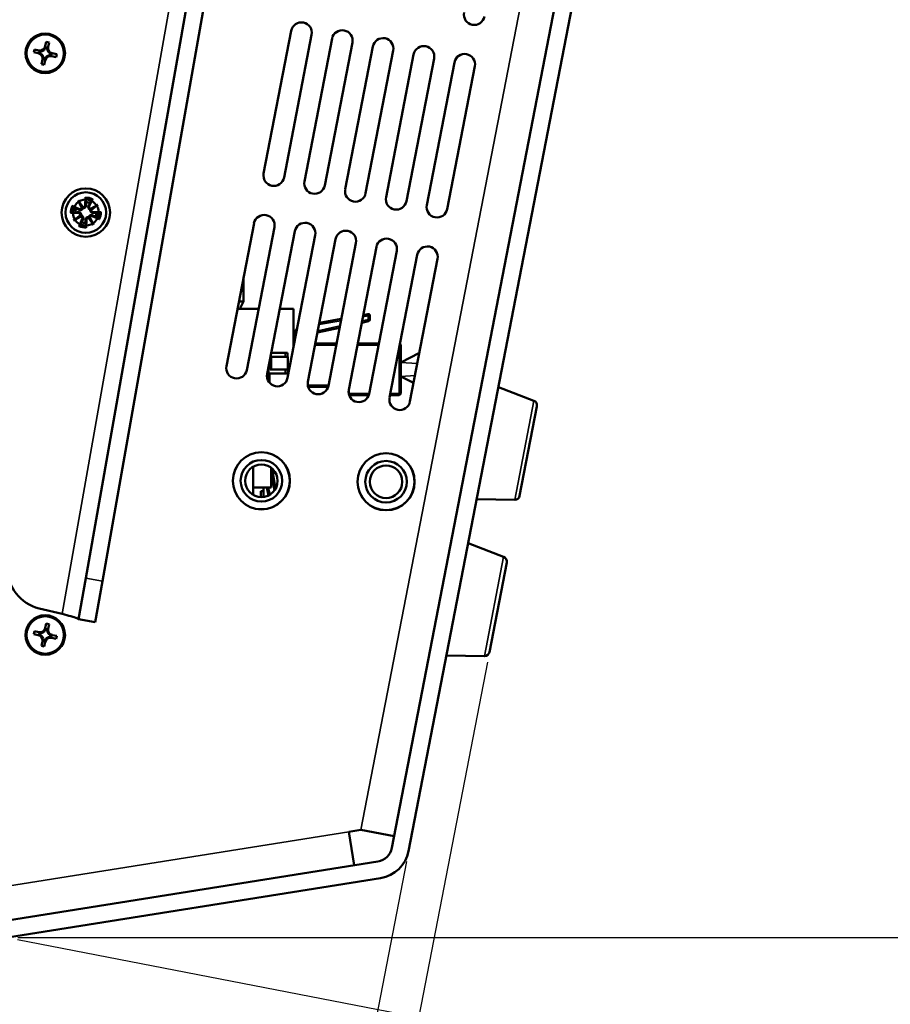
# Model space of a CAD drawing. Header units: inches. Extents: x -32 to 29.2, y -14.4 to 22.6.
# Tile 242 of 256: x 17.8 to 23, y -10.9 to -5. Entities that reach past the tile are written whole.
import ezdxf

# ---------------------------------------------------------------- set-up
doc = ezdxf.new("R2010")
doc.units = ezdxf.units.IN
doc.header["$MEASUREMENT"] = 0
for name, color, linetype, lineweight in [('Dimension (ANSI)', 7, 'Continuous', 25), ('Visible (ANSI)', 7, 'Continuous', 50), ('Visible Narrow (ANSI)', 7, 'Continuous', 35)]:
    doc.layers.add(name, color=color, linetype=linetype, lineweight=lineweight)
doc.styles.add('Note Text (ANSI)', font='tahoma.ttf')
doc.dimstyles.new('Default (ANSI)', dxfattribs={"dimtxt": 0.188, "dimasz": 0.098425, "dimexe": 0.125, "dimexo": 0.0625, "dimgap": 0.031496, "dimtad": 0, "dimtih": 1, "dimtoh": 1, "dimrnd": 1e-08, "dimzin": 4, "dimdsep": 46, "dimtxsty": 'Note Text (ANSI)', "dimcen": 0.09, "dimdle": 0.393701, "dimclrd": 256, "dimclre": 256, "dimclrt": 256, "dimadec": 0, "dimazin": 1, "dimtfac": 1.276596, "dimtofl": 0, "dimtmove": 0, "dimatfit": 3, "dimfxl": 1, "dimtolj": 1, "dimtzin": 4, "dimlwd": -1, "dimlwe": -1, "dimarcsym": 0})

# ---------------------------------------------------------------- blocks, each defined once
blk = doc.blocks.new('*D6')
at = {"layer": 'Defpoints', "color": 0, "transparency": 16777216}
for p in [(20.6273, -8.8087), (20.1409, -10.0068), (19.6058, -14.0886)]:
    blk.add_point(p, dxfattribs=at)
at = {"layer": 'Dimension (ANSI)', "transparency": 16777216}
for p, q in [((20.6154, -8.8701), (19.582, -14.2114)), ((20.129, -10.0682), (19.3366, -14.1639)), ((18.7335, -13.9389), (18.832, -13.9389)), ((18.832, -13.9389), (19.167, -14.0038)), ((19.2637, -14.0225), (19.167, -14.0038)), ((19.7024, -14.1073), (19.799, -14.126))]:
    blk.add_line(p, q, dxfattribs=at)
for points in [[(19.2668, -14.0064), (19.2606, -14.0386), (19.3603, -14.0412)], [(19.7055, -14.0912), (19.6993, -14.1234), (19.6058, -14.0886)]]:
    blk.add_solid(points, dxfattribs=at)
at = {"layer": 'Dimension (ANSI)', "transparency": 16777216, "insert": (17.747, -13.816), "char_height": 0.188, "attachment_point": 1, "style": 'Note Text (ANSI)'}
blk.add_mtext('\\A1;.25 [6.4]', dxfattribs=at)
blk = doc.blocks.new('*D18')
at = {"layer": 'Defpoints', "color": 0, "transparency": 16777216}
for p in [(22.7369, 4.4841), (26.3445, 3.7861), (17.7268, -10.5271)]:
    blk.add_point(p, dxfattribs=at)
at = {"layer": 'Dimension (ANSI)', "transparency": 16777216}
for p, q in [((22.7983, 4.4722), (26.4673, 3.7624)), ((26.3258, 3.6895), (24.9544, -3.399)), ((23.383, -11.5212), (24.8946, -3.708)), ((17.7882, -10.539), (23.487, -11.6416))]:
    blk.add_line(p, q, dxfattribs=at)
for points in [[(26.3097, 3.6926), (26.342, 3.6863), (26.3445, 3.7861)], [(23.3669, -11.5181), (23.3991, -11.5243), (23.3643, -11.6178)]]:
    blk.add_solid(points, dxfattribs=at)
at = {"layer": 'Dimension (ANSI)', "transparency": 16777216, "insert": (24.167, -3.4305), "char_height": 0.188, "attachment_point": 1, "style": 'Note Text (ANSI)'}
blk.add_mtext('\\A1;15.69 [398.5]', dxfattribs=at)
blk = doc.blocks.new('*D19')
at = {"layer": 'Defpoints', "color": 0, "transparency": 16777216}
for p in [(19.41, 5.1278), (17.7268, -10.5271), (28.7827, -10.5271)]:
    blk.add_point(p, dxfattribs=at)
at = {"layer": 'Dimension (ANSI)', "transparency": 16777216}
for p, q in [((19.4725, 5.1278), (28.9077, 5.1278)), ((28.7827, 5.0293), (28.7827, -1.9106)), ((28.7827, -10.4287), (28.7827, -3.4887)), ((17.7893, -10.5271), (28.9077, -10.5271))]:
    blk.add_line(p, q, dxfattribs=at)
for points in [[(28.7663, 5.0293), (28.7991, 5.0293), (28.7827, 5.1278)], [(28.7663, -10.4287), (28.7991, -10.4287), (28.7827, -10.5271)]]:
    blk.add_solid(points, dxfattribs=at)
at = {"layer": 'Dimension (ANSI)', "transparency": 16777216, "insert": (28.6597, -3.4572), "char_height": 0.188, "attachment_point": 1, "rotation": 90, "style": 'Note Text (ANSI)'}
blk.add_mtext('\\A1;15.65 [397.6]', dxfattribs=at)

msp = doc.modelspace()

# ---------------------------------------------------------------- linework, layer by layer
at = {"layer": 'Visible (ANSI)'}
for p, q in [((18.1986, -8.3645), (20.444, 4.3703)), ((18.2989, -8.3822), (20.5444, 4.3526)), ((22.7982, 4.2646), (20.0408, -9.9875)), ((20.1409, -10.0068), (22.8983, 4.2453)), ((19.2687, -5.9299), (19.4349, -5.0709)), ((19.5576, -5.0946), (19.3914, -5.9537)), ((17.9547, -5.1645), (17.9606, -5.1376)), ((17.9606, -5.1376), (17.9782, -5.1414)), ((17.9782, -5.1414), (17.9723, -5.1683)), ((19.5141, -5.9774), (19.6803, -5.1183)), ((19.8031, -5.1421), (19.6369, -6.0012)), ((17.8859, -5.2006), (17.8898, -5.1831)), ((17.9128, -5.2065), (17.8859, -5.2006)), ((17.8898, -5.1831), (17.9166, -5.1889)), ((17.9199, -5.1936), (17.9177, -5.2036)), ((17.9211, -5.1953), (17.9195, -5.2026)), ((17.9289, -5.2078), (17.9284, -5.2099)), ((17.9322, -5.1923), (17.9318, -5.1944)), ((17.9534, -5.1805), (17.9513, -5.18)), ((17.9676, -5.1715), (17.9577, -5.1693)), ((17.966, -5.1727), (17.9586, -5.1711)), ((17.9689, -5.1839), (17.9668, -5.1834)), ((17.9807, -5.2051), (17.9812, -5.203)), ((17.9885, -5.2176), (17.9901, -5.2103)), ((17.9897, -5.2193), (17.9919, -5.2093)), ((17.9968, -5.2064), (18.0236, -5.2122)), ((18.0236, -5.2122), (18.0198, -5.2298)), ((19.7596, -6.0249), (19.9258, -5.1658)), ((20.0485, -5.1896), (19.8823, -6.0486)), ((17.9314, -5.2714), (17.9373, -5.2446)), ((17.949, -5.2753), (17.9314, -5.2714)), ((17.9407, -5.229), (17.9428, -5.2294)), ((17.942, -5.2414), (17.9519, -5.2435)), ((17.9436, -5.2401), (17.9509, -5.2417)), ((17.9549, -5.2484), (17.949, -5.2753)), ((17.9562, -5.2324), (17.9583, -5.2328)), ((17.9773, -5.2206), (17.9778, -5.2185)), ((18.0198, -5.2298), (17.9929, -5.224)), ((20.005, -6.0724), (20.1712, -5.2133)), ((20.294, -5.2371), (20.1278, -6.0961)), ((20.2505, -6.1199), (20.4167, -5.2608)), ((20.5394, -5.2846), (20.3732, -6.1436)), ((18.1519, -6.0917), (18.1837, -6.1325)), ((18.1519, -6.0917), (18.1769, -6.1306)), ((18.1758, -6.1376), (18.1519, -6.0917)), ((18.1971, -6.0729), (18.1956, -6.1216)), ((18.2389, -6.082), (18.22, -6.1269)), ((18.116, -6.1249), (18.1609, -6.1438)), ((18.2263, -6.1418), (18.2721, -6.1179)), ((18.2721, -6.1179), (18.2314, -6.1497)), ((18.2721, -6.1179), (18.2333, -6.1429)), ((18.1069, -6.1668), (18.1556, -6.1683)), ((18.1257, -6.2119), (18.1665, -6.1802)), ((18.1257, -6.2119), (18.1646, -6.187)), ((18.1716, -6.1881), (18.1257, -6.2119)), ((18.1589, -6.2479), (18.1779, -6.203)), ((18.2008, -6.257), (18.2023, -6.2083)), ((18.246, -6.2381), (18.2142, -6.1974)), ((18.246, -6.2381), (18.221, -6.1993)), ((18.2221, -6.1923), (18.246, -6.2381)), ((18.2819, -6.2049), (18.237, -6.186)), ((18.291, -6.1631), (18.2423, -6.1616)), ((19.0445, -7.0884), (19.2108, -6.2294)), ((19.3335, -6.2531), (19.1673, -7.1122)), ((19.29, -7.1359), (19.4562, -6.2769)), ((19.5789, -6.3006), (19.4127, -7.1597)), ((19.5354, -7.1834), (19.7017, -6.3243)), ((19.8244, -6.3481), (19.6582, -7.2072)), ((19.7809, -7.2309), (19.9471, -6.3718)), ((20.0698, -6.3956), (19.9036, -7.2546)), ((20.0263, -7.2784), (20.1925, -6.4193)), ((20.3153, -6.4431), (20.1491, -7.3021)), ((19.1483, -6.6371), (19.1483, -6.5523)), ((19.1483, -6.6996), (19.1483, -6.6371)), ((19.2386, -6.7434), (19.1113, -6.7434)), ((19.1483, -6.6996), (19.1198, -6.6996)), ((19.1483, -6.6996), (19.1262, -6.7434)), ((19.4484, -6.7434), (19.3659, -6.7434)), ((19.4484, -6.9753), (19.4484, -6.7434)), ((19.6042, -6.8281), (19.736, -6.8049)), ((19.8678, -6.7816), (19.8965, -6.7766)), ((19.9083, -6.7864), (19.9083, -6.8088)), ((19.4505, -6.8894), (19.4706, -6.8606)), ((19.7258, -6.8575), (19.5928, -6.8872)), ((19.9005, -6.8185), (19.8589, -6.8278)), ((19.4602, -6.9144), (19.4484, -6.9165)), ((19.4484, -6.9531), (19.4527, -6.9531)), ((19.58, -6.9531), (19.7073, -6.9531)), ((19.8346, -6.9531), (19.962, -6.9531)), ((20.0933, -6.9631), (20.0933, -7.2531)), ((19.3075, -7.1081), (19.3075, -7.0455)), ((19.3136, -7.0331), (19.3099, -7.0331)), ((19.3136, -7.0331), (19.4147, -7.0331)), ((19.3136, -7.1081), (19.3136, -7.0331)), ((19.3147, -7.0081), (19.4133, -7.0081)), ((19.4133, -7.0081), (19.4133, -7.0331)), ((19.4147, -7.0331), (19.4147, -7.1081)), ((20.0933, -7.0661), (20.2057, -7.0094)), ((19.2983, -7.1808), (19.2983, -7.0932)), ((19.3075, -7.1081), (19.3136, -7.1081)), ((19.4147, -7.1081), (19.3136, -7.1081)), ((19.4133, -7.1081), (19.4133, -7.1331)), ((19.4133, -7.1331), (19.3033, -7.1331)), ((19.3033, -7.1331), (19.3033, -7.1877)), ((20.1709, -7.1892), (20.0933, -7.1501)), ((19.6567, -7.2131), (19.5369, -7.2131)), ((20.8945, -7.2969), (20.681, -7.2151)), ((19.9014, -7.2631), (19.7833, -7.2631)), ((20.0833, -7.2631), (20.0293, -7.2631)), ((20.9133, -7.3306), (20.8091, -7.8691)), ((19.2048, -7.8625), (19.2048, -7.6945)), ((19.3133, -7.6996), (19.3133, -7.8196)), ((19.3195, -7.7046), (19.3409, -7.8259)), ((19.341, -7.7312), (19.3242, -7.7312)), ((19.2048, -7.8196), (19.3133, -7.8196)), ((19.2672, -7.8196), (19.2672, -7.8757)), ((19.2982, -7.8665), (19.2877, -7.8196)), ((19.2522, -7.8764), (19.2522, -7.8417)), ((19.2522, -7.8417), (19.2672, -7.8417)), ((20.7791, -7.8934), (20.5505, -7.8896)), ((20.7128, -8.2365), (20.4992, -8.1547)), ((20.7315, -8.2702), (20.6273, -8.8087)), ((18.1551, -8.6107), (18.1986, -8.3645)), ((18.2989, -8.3822), (18.2555, -8.6284)), ((18.0571, -8.58), (17.9176, -8.546)), ((17.9547, -8.6645), (17.9606, -8.6376)), ((17.9606, -8.6376), (17.9782, -8.6414)), ((17.9782, -8.6414), (17.9723, -8.6683)), ((18.1551, -8.6107), (18.2555, -8.6284)), ((17.8859, -8.7006), (17.8898, -8.6831)), ((17.9128, -8.7065), (17.8859, -8.7006)), ((17.8898, -8.6831), (17.9166, -8.6889)), ((17.9199, -8.6936), (17.9177, -8.7036)), ((17.9211, -8.6953), (17.9195, -8.7026)), ((17.9289, -8.7078), (17.9284, -8.7099)), ((17.9322, -8.6923), (17.9318, -8.6944)), ((17.9534, -8.6805), (17.9513, -8.68)), ((17.9676, -8.6715), (17.9577, -8.6693)), ((17.966, -8.6727), (17.9586, -8.6711)), ((17.9689, -8.6839), (17.9668, -8.6834)), ((17.9807, -8.7051), (17.9812, -8.703)), ((17.9968, -8.7064), (18.0236, -8.7122)), ((17.9314, -8.7714), (17.9373, -8.7446)), ((17.9407, -8.729), (17.9428, -8.7294)), ((17.942, -8.7414), (17.9519, -8.7435)), ((17.9436, -8.7401), (17.9509, -8.7417)), ((17.9549, -8.7484), (17.949, -8.7753)), ((17.9562, -8.7324), (17.9583, -8.7328)), ((17.9773, -8.7206), (17.9778, -8.7185)), ((17.9885, -8.7176), (17.9901, -8.7103)), ((17.9897, -8.7193), (17.9919, -8.7093)), ((18.0198, -8.7298), (17.9929, -8.724)), ((18.0236, -8.7122), (18.0198, -8.7298)), ((17.949, -8.7753), (17.9314, -8.7714)), ((20.5973, -8.833), (20.3687, -8.8292)), ((19.781, -9.8904), (19.8543, -9.8787)), ((19.8131, -10.0916), (19.781, -9.8904)), ((20.0544, -9.9174), (19.8543, -9.8787)), ((19.9568, -10.0687), (17.7268, -10.4239)), ((17.7268, -10.5271), (19.9728, -10.1694))]:
    msp.add_line(p, q, dxfattribs=at)
for centre, radius in [((17.9548, -5.2064), 0.119), ((17.9548, -5.2064), 0.1125), ((18.1989, -6.1649), 0.1455), ((18.1989, -6.1649), 0.122), ((18.1989, -6.1649), 0.078), ((19.2552, -7.7785), 0.172), ((19.2552, -7.7785), 0.1715), ((20.0052, -7.7842), 0.172), ((20.0052, -7.7842), 0.1715), ((19.2552, -7.7785), 0.125), ((19.2552, -7.7785), 0.0979), ((20.0052, -7.7842), 0.125), ((20.0052, -7.7842), 0.0979), ((17.9548, -8.7064), 0.119), ((17.9548, -8.7064), 0.1125)]:
    msp.add_circle(centre, radius, dxfattribs=at)
for centre, radius, start, end in [((20.536, -4.9732), 0.0625, 169.05, 349.05), ((19.4963, -5.0827), 0.0625, 349.05, 169.05), ((19.7417, -5.1302), 0.0625, 349.05, 169.05), ((19.9872, -5.1777), 0.0625, 349.05, 169.05), ((17.906, -5.2378), 0.032, 347.71, 77.71), ((17.9235, -5.1576), 0.032, 257.71, 347.71), ((17.906, -5.2378), 0.0377, 52.66755, 69.03165), ((17.9235, -5.1576), 0.0377, 266.38835, 282.75245), ((17.906, -5.2378), 0.0377, 19.5947, 45.8253), ((17.9235, -5.1576), 0.0377, 289.5947, 315.8253), ((17.9235, -5.1576), 0.0377, 322.66755, 339.03165), ((18.0036, -5.1751), 0.0377, 176.38835, 192.75245), ((18.0036, -5.1751), 0.0377, 199.5947, 225.8253), ((18.0036, -5.1751), 0.032, 167.71, 257.71), ((18.0036, -5.1751), 0.0377, 232.66755, 249.03165), ((20.2326, -5.2252), 0.0625, 349.05, 169.05), ((20.4781, -5.2727), 0.0625, 349.05, 169.05), ((17.906, -5.2378), 0.0377, 356.38835, 12.75245), ((17.9861, -5.2552), 0.0377, 142.66755, 159.03165), ((17.9861, -5.2552), 0.032, 77.71, 167.71), ((17.9861, -5.2552), 0.0377, 109.5947, 135.8253), ((17.9861, -5.2552), 0.0377, 86.38835, 102.75245), ((19.3301, -5.9418), 0.0625, 169.05, 349.05), ((19.5755, -5.9893), 0.0625, 169.05, 349.05), ((19.821, -6.0368), 0.0625, 169.05, 349.05), ((20.0664, -6.0843), 0.0625, 169.05, 349.05), ((18.1989, -6.1649), 0.0629, 156.76023, 178.65977), ((18.1653, -6.1334), 0.0113, 247.14954, 338.59119), ((18.1843, -6.1212), 0.0113, 266.82881, 358.27046), ((18.1989, -6.1649), 0.0629, 66.76023, 88.65977), ((18.2304, -6.1313), 0.0113, 157.14954, 248.59119), ((18.2427, -6.1503), 0.0113, 176.82881, 268.27046), ((20.3118, -6.1317), 0.0625, 169.05, 349.05), ((18.1552, -6.1796), 0.0113, 356.82881, 88.27046), ((18.1674, -6.1986), 0.0113, 337.14954, 68.59119), ((18.2136, -6.2086), 0.0113, 86.82881, 178.27046), ((18.2326, -6.1964), 0.0113, 67.14954, 158.59119), ((18.1989, -6.1649), 0.0629, 336.76023, 358.65977), ((19.2721, -6.2412), 0.0625, 349.05, 169.05), ((18.1989, -6.1649), 0.0629, 246.76023, 268.65977), ((19.5176, -6.2887), 0.0625, 349.05, 169.05), ((19.763, -6.3362), 0.0625, 349.05, 169.05), ((20.0085, -6.3837), 0.0625, 349.05, 169.05), ((20.2539, -6.4312), 0.0625, 349.05, 169.05), ((19.8983, -6.7864), 0.01, 0, 100), ((19.8983, -6.8088), 0.01, 282.58206, 0), ((19.4382, -6.8807), 0.015, 312.87385, 325), ((20.0833, -6.9631), 0.01, 0, 55.45673), ((19.1059, -7.1003), 0.0625, 169.05, 349.05), ((19.3514, -7.1478), 0.0625, 169.05, 349.05), ((19.5968, -7.1953), 0.0625, 169.05, 349.05), ((19.8423, -7.2428), 0.0625, 169.05, 349.05), ((19.7833, -7.2531), 0.01, 269.25104, 270), ((20.0877, -7.2903), 0.0625, 169.05, 349.05), ((20.0833, -7.2531), 0.01, 270, 0), ((20.8838, -7.3249), 0.03, 349.05, 69.05), ((20.7796, -7.8634), 0.03, 269.05, 349.05), ((20.702, -8.2645), 0.03, 349.05, 69.05), ((17.9768, -8.3031), 0.25, 180, 256.29856), ((17.906, -8.7378), 0.032, 347.71, 77.71), ((17.9235, -8.6576), 0.032, 257.71, 347.71), ((17.906, -8.7378), 0.0377, 52.66755, 69.03165), ((17.9235, -8.6576), 0.0377, 266.38835, 282.75245), ((17.9235, -8.6576), 0.0377, 289.5947, 315.8253), ((17.9235, -8.6576), 0.0377, 322.66755, 339.03165), ((18.0036, -8.6751), 0.0377, 176.38835, 192.75245), ((18.0036, -8.6751), 0.0377, 199.5947, 225.8253), ((18.0036, -8.6751), 0.032, 167.71, 257.71), ((18.0036, -8.6751), 0.0377, 232.66755, 249.03165), ((17.906, -8.7378), 0.0377, 19.5947, 45.8253), ((17.906, -8.7378), 0.0377, 356.38835, 12.75245), ((17.9861, -8.7552), 0.0377, 142.66755, 159.03165), ((17.9861, -8.7552), 0.032, 77.71, 167.71), ((17.9861, -8.7552), 0.0377, 109.5947, 135.8253), ((17.9861, -8.7552), 0.0377, 86.38835, 102.75245), ((20.5978, -8.803), 0.03, 269.05, 349.05), ((19.9408, -9.9681), 0.1019, 279.05, 349.05), ((19.9408, -9.9681), 0.2038, 279.05, 349.05)]:
    msp.add_arc(centre, radius, start, end, dxfattribs=at)
for centre, major_axis, ratio, start_param, end_param in [((17.9106, -5.2388), (-0.0354, 0.0077), 0.9914, 4.397645, 4.728932), ((17.9281, -5.1587), (0.0354, -0.0077), 0.9914, 4.695846, 5.027133), ((17.9224, -5.1623), (0.0077, 0.0354), 0.9914, 4.397645, 4.728932), ((18.0026, -5.1797), (-0.0077, -0.0354), 0.9914, 4.695846, 5.027133), ((17.9989, -5.1741), (0.0354, -0.0077), 0.9914, 4.397645, 4.728932), ((17.907, -5.2331), (0.0077, 0.0354), 0.9914, 4.695846, 5.027133), ((17.9871, -5.2506), (-0.0077, -0.0354), 0.9914, 4.397645, 4.728932), ((17.9815, -5.2542), (-0.0354, 0.0077), 0.9914, 4.695846, 5.027133), ((18.1667, -6.1327), (0.00924, 0.00481), 0.988452, 5.308456, 6.008116), ((18.1831, -6.1222), (0.00822, 0.0064), 0.988452, 3.416662, 4.116322), ((18.2312, -6.1327), (0.00481, -0.00924), 0.988452, 5.308456, 6.008116), ((18.2417, -6.149), (0.0064, -0.00822), 0.988452, 3.416662, 4.116322), ((18.1562, -6.1808), (-0.0064, 0.00822), 0.988452, 3.416662, 4.116322), ((18.1667, -6.1972), (-0.00481, 0.00924), 0.988452, 5.308456, 6.008116), ((18.2148, -6.2077), (-0.00822, -0.0064), 0.988452, 3.416662, 4.116322), ((18.2312, -6.1972), (-0.00924, -0.00481), 0.988452, 5.308456, 6.008116), ((17.9106, -8.7388), (-0.0354, 0.0077), 0.9914, 4.397645, 4.728932), ((17.9281, -8.6587), (0.0354, -0.0077), 0.9914, 4.695846, 5.027133), ((17.9224, -8.6623), (0.0077, 0.0354), 0.9914, 4.397645, 4.728932), ((18.0026, -8.6797), (-0.0077, -0.0354), 0.9914, 4.695846, 5.027133), ((17.9989, -8.6741), (0.0354, -0.0077), 0.9914, 4.397645, 4.728932), ((17.907, -8.7331), (0.0077, 0.0354), 0.9914, 4.695846, 5.027133), ((17.9871, -8.7506), (-0.0077, -0.0354), 0.9914, 4.397645, 4.728932), ((17.9815, -8.7542), (-0.0354, 0.0077), 0.9914, 4.695846, 5.027133)]:
    msp.add_ellipse(centre, major_axis=major_axis, ratio=ratio, start_param=start_param, end_param=end_param, dxfattribs=at)
for points, weights in [([(17.9323, -5.2107), (17.9217, -5.2084), (17.9128, -5.2065)], [1, 1.0434797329, 1]), ([(17.9166, -5.1889), (17.9256, -5.1909), (17.9361, -5.1931)], [1, 1.0434797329, 1]), ([(17.9505, -5.1839), (17.9528, -5.1734), (17.9547, -5.1645)], [1, 1.0434797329, 1]), ([(17.9723, -5.1683), (17.9704, -5.1772), (17.9681, -5.1877)], [1, 1.0434797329, 1]), ([(17.9773, -5.2021), (17.9878, -5.2044), (17.9968, -5.2064)], [1, 1.0434797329, 1]), ([(17.9373, -5.2446), (17.9392, -5.2356), (17.9415, -5.2251)], [1, 1.0434797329, 1]), ([(17.9591, -5.229), (17.9568, -5.2395), (17.9549, -5.2484)], [1, 1.0434797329, 1]), ([(17.9929, -5.224), (17.984, -5.222), (17.9735, -5.2197)], [1, 1.0434797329, 1]), ([(18.1972, -6.0802), (18.1991, -6.0927), (18.2004, -6.1021)], [1.00190629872, 1.01175609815, 1]), ([(18.2238, -6.1071), (18.2289, -6.0992), (18.2357, -6.0886)], [1, 1.01175609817, 1.00190629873]), ([(18.1412, -6.1401), (18.1332, -6.135), (18.1226, -6.1281)], [1, 1.01175609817, 1.00190629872]), ([(18.1589, -6.1486), (18.1517, -6.1451), (18.1412, -6.1401)], [1.42821156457, 1.21603709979, 1]), ([(18.2004, -6.1021), (18.2006, -6.1137), (18.2007, -6.1217)], [1, 1.21603709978, 1.42821156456]), ([(18.2153, -6.1249), (18.2187, -6.1177), (18.2238, -6.1071)], [1.42821156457, 1.21603709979, 1]), ([(18.1142, -6.1666), (18.1267, -6.1648), (18.1361, -6.1635)], [1.00190629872, 1.01175609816, 1]), ([(18.1361, -6.1635), (18.1477, -6.1633), (18.1557, -6.1631)], [1, 1.21603709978, 1.42821156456]), ([(18.1826, -6.205), (18.1791, -6.2122), (18.1741, -6.2227)], [1.42821156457, 1.21603709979, 1]), ([(18.1975, -6.2278), (18.1973, -6.2162), (18.1972, -6.2081)], [1, 1.21603709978, 1.42821156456]), ([(18.239, -6.1813), (18.2462, -6.1847), (18.2567, -6.1897)], [1.42821156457, 1.21603709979, 1]), ([(18.2618, -6.1664), (18.2502, -6.1666), (18.2422, -6.1667)], [1, 1.21603709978, 1.42821156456]), ([(18.2567, -6.1897), (18.2647, -6.1949), (18.2753, -6.2017)], [1, 1.01175609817, 1.00190629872]), ([(18.2837, -6.1632), (18.2712, -6.1651), (18.2618, -6.1664)], [1.00190629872, 1.01175609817, 1]), ([(18.1741, -6.2227), (18.169, -6.2307), (18.1622, -6.2413)], [1, 1.01175609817, 1.00190629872]), ([(18.2007, -6.2497), (18.1988, -6.2372), (18.1975, -6.2278)], [1.00190629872, 1.01175609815, 1]), ([(17.9323, -8.7107), (17.9217, -8.7084), (17.9128, -8.7065)], [1, 1.0434797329, 1]), ([(17.9166, -8.6889), (17.9256, -8.6909), (17.9361, -8.6931)], [1, 1.0434797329, 1]), ([(17.9505, -8.6839), (17.9528, -8.6734), (17.9547, -8.6645)], [1, 1.0434797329, 1]), ([(17.9723, -8.6683), (17.9704, -8.6772), (17.9681, -8.6877)], [1, 1.0434797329, 1]), ([(17.9773, -8.7021), (17.9878, -8.7044), (17.9968, -8.7064)], [1, 1.0434797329, 1]), ([(17.9373, -8.7446), (17.9392, -8.7356), (17.9415, -8.7251)], [1, 1.0434797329, 1]), ([(17.9591, -8.729), (17.9568, -8.7395), (17.9549, -8.7484)], [1, 1.0434797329, 1]), ([(17.9929, -8.724), (17.984, -8.722), (17.9735, -8.7197)], [1, 1.0434797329, 1])]:
    msp.add_rational_spline(points, weights, degree=2, dxfattribs=at)
for points in [[(17.9177, -5.2036), (17.9186, -5.2031), (17.9195, -5.2026)], [(17.9199, -5.1936), (17.9205, -5.1944), (17.9211, -5.1953)], [(17.9577, -5.1693), (17.9582, -5.1702), (17.9586, -5.1711)], [(17.9676, -5.1715), (17.9668, -5.1721), (17.966, -5.1727)], [(17.9919, -5.2093), (17.991, -5.2098), (17.9901, -5.2103)], [(17.942, -5.2414), (17.9428, -5.2408), (17.9436, -5.2401)], [(17.9519, -5.2435), (17.9514, -5.2426), (17.9509, -5.2417)], [(17.9897, -5.2193), (17.9891, -5.2184), (17.9885, -5.2176)], [(17.9177, -8.7036), (17.9186, -8.7031), (17.9195, -8.7026)], [(17.9199, -8.6936), (17.9205, -8.6944), (17.9211, -8.6953)], [(17.9577, -8.6693), (17.9582, -8.6702), (17.9586, -8.6711)], [(17.9676, -8.6715), (17.9668, -8.6721), (17.966, -8.6727)], [(17.942, -8.7414), (17.9428, -8.7408), (17.9436, -8.7401)], [(17.9519, -8.7435), (17.9514, -8.7426), (17.9509, -8.7417)], [(17.9897, -8.7193), (17.9891, -8.7184), (17.9885, -8.7176)], [(17.9919, -8.7093), (17.991, -8.7098), (17.9901, -8.7103)]]:
    msp.add_open_spline(points, degree=2, dxfattribs=at)
for points, knots in [([(18.1972, -6.0802), (18.1972, -6.0798), (18.1971, -6.0793), (18.1971, -6.078), (18.197, -6.0769), (18.197, -6.0751), (18.197, -6.0739), (18.1971, -6.0729)], [0.07098242, 0.07098242, 0.07098242, 0.07098242, 0.07729721, 0.07729721, 0.08500226, 0.08500226, 0.0927151, 0.0927151, 0.0927151, 0.0927151]), ([(18.2389, -6.082), (18.2386, -6.0829), (18.2381, -6.084), (18.2373, -6.0857), (18.2368, -6.0866), (18.2362, -6.0878), (18.2359, -6.0883), (18.2357, -6.0886)], [0.03096026, 0.03096026, 0.03096026, 0.03096026, 0.0386731, 0.0386731, 0.04637815, 0.04637815, 0.05269294, 0.05269294, 0.05269294, 0.05269294]), ([(18.116, -6.1249), (18.1169, -6.1253), (18.118, -6.1258), (18.1197, -6.1266), (18.1206, -6.127), (18.1218, -6.1276), (18.1223, -6.1279), (18.1226, -6.1281)], [0.03096026, 0.03096026, 0.03096026, 0.03096026, 0.0386731, 0.0386731, 0.04637815, 0.04637815, 0.05269294, 0.05269294, 0.05269294, 0.05269294]), ([(18.1816, -6.138), (18.1814, -6.139), (18.181, -6.1401), (18.1798, -6.1426), (18.1788, -6.144), (18.1767, -6.1462), (18.1754, -6.1473), (18.1726, -6.1489), (18.1712, -6.1494), (18.1681, -6.1501), (18.1664, -6.1503), (18.1629, -6.15), (18.1612, -6.1496), (18.1598, -6.149), (18.1595, -6.1489), (18.1592, -6.1487), (18.1589, -6.1486)], [-0.071101, -0.071101, -0.071101, -0.071101, -0.06251907, -0.06251907, -0.05079094, -0.05079094, -0.03906281, -0.03906281, -0.02733467, -0.02733467, -0.01366734, -0.01366734, 0, 0, 0, 0.00274975, 0.00274975, 0.00274975, 0.00274975]), ([(18.1769, -6.1306), (18.177, -6.1307), (18.1771, -6.1309), (18.1782, -6.1326), (18.179, -6.1338), (18.1803, -6.1359), (18.181, -6.137), (18.1816, -6.138)], [-2.1596588, -2.1596588, -2.1596588, -2.1596588, -2.1543442, -2.1543442, -2.0926152, -2.0926152, -2.0165489, -2.0165489, -2.0165489, -2.0165489]), ([(18.2007, -6.1217), (18.2007, -6.122), (18.2007, -6.1224), (18.2007, -6.1243), (18.2003, -6.126), (18.1992, -6.1292), (18.1983, -6.1308), (18.1964, -6.1332), (18.1953, -6.1343), (18.1927, -6.1362), (18.1912, -6.137), (18.1883, -6.1379), (18.1866, -6.1382), (18.1839, -6.1383), (18.1827, -6.1382), (18.1816, -6.138)], [0.16257601, 0.16257601, 0.16257601, 0.16257601, 0.16532576, 0.16532576, 0.1789931, 0.1789931, 0.19266044, 0.19266044, 0.20438857, 0.20438857, 0.2161167, 0.2161167, 0.22784483, 0.22784483, 0.23642676, 0.23642676, 0.23642676, 0.23642676]), ([(18.2259, -6.1476), (18.2248, -6.1474), (18.2237, -6.147), (18.2212, -6.1458), (18.2199, -6.1448), (18.2176, -6.1427), (18.2166, -6.1414), (18.215, -6.1386), (18.2145, -6.1371), (18.2137, -6.1341), (18.2136, -6.1324), (18.2139, -6.1289), (18.2143, -6.1272), (18.2149, -6.1258), (18.215, -6.1255), (18.2152, -6.1252), (18.2153, -6.1249)], [-0.071101, -0.071101, -0.071101, -0.071101, -0.06251907, -0.06251907, -0.05079094, -0.05079094, -0.03906281, -0.03906281, -0.02733467, -0.02733467, -0.01366734, -0.01366734, 0, 0, 0, 0.00274975, 0.00274975, 0.00274975, 0.00274975]), ([(18.2422, -6.1667), (18.2418, -6.1667), (18.2415, -6.1667), (18.2396, -6.1666), (18.2379, -6.1663), (18.2347, -6.1652), (18.2331, -6.1643), (18.2307, -6.1624), (18.2295, -6.1613), (18.2277, -6.1587), (18.2269, -6.1572), (18.2259, -6.1543), (18.2257, -6.1526), (18.2256, -6.1499), (18.2257, -6.1487), (18.2259, -6.1476)], [0.16257601, 0.16257601, 0.16257601, 0.16257601, 0.16532576, 0.16532576, 0.1789931, 0.1789931, 0.19266044, 0.19266044, 0.20438857, 0.20438857, 0.2161167, 0.2161167, 0.22784483, 0.22784483, 0.23642676, 0.23642676, 0.23642676, 0.23642676]), ([(18.2333, -6.1429), (18.2332, -6.143), (18.233, -6.1431), (18.2313, -6.1442), (18.2301, -6.1449), (18.2279, -6.1463), (18.2269, -6.147), (18.2259, -6.1476)], [-2.1596588, -2.1596588, -2.1596588, -2.1596588, -2.1543442, -2.1543442, -2.0926152, -2.0926152, -2.0165489, -2.0165489, -2.0165489, -2.0165489]), ([(18.1142, -6.1666), (18.1138, -6.1667), (18.1133, -6.1667), (18.112, -6.1668), (18.111, -6.1668), (18.1091, -6.1669), (18.1079, -6.1668), (18.1069, -6.1668)], [0.07098242, 0.07098242, 0.07098242, 0.07098242, 0.07729721, 0.07729721, 0.08500226, 0.08500226, 0.0927151, 0.0927151, 0.0927151, 0.0927151]), ([(18.1557, -6.1631), (18.1561, -6.1631), (18.1564, -6.1631), (18.1583, -6.1632), (18.16, -6.1635), (18.1632, -6.1647), (18.1648, -6.1656), (18.1672, -6.1675), (18.1683, -6.1686), (18.1702, -6.1712), (18.171, -6.1727), (18.1719, -6.1756), (18.1722, -6.1772), (18.1723, -6.18), (18.1722, -6.1812), (18.172, -6.1822)], [0.16257601, 0.16257601, 0.16257601, 0.16257601, 0.16532576, 0.16532576, 0.1789931, 0.1789931, 0.19266044, 0.19266044, 0.20438857, 0.20438857, 0.2161167, 0.2161167, 0.22784483, 0.22784483, 0.23642676, 0.23642676, 0.23642676, 0.23642676]), ([(18.1646, -6.187), (18.1647, -6.1869), (18.1649, -6.1868), (18.1666, -6.1857), (18.1678, -6.1849), (18.17, -6.1835), (18.171, -6.1829), (18.172, -6.1822)], [-2.1596588, -2.1596588, -2.1596588, -2.1596588, -2.1543442, -2.1543442, -2.0926152, -2.0926152, -2.0165489, -2.0165489, -2.0165489, -2.0165489]), ([(18.172, -6.1822), (18.1731, -6.1825), (18.1742, -6.1829), (18.1767, -6.1841), (18.178, -6.1851), (18.1803, -6.1872), (18.1813, -6.1884), (18.1829, -6.1912), (18.1834, -6.1927), (18.1842, -6.1957), (18.1843, -6.1975), (18.184, -6.2009), (18.1836, -6.2026), (18.183, -6.2041), (18.1829, -6.2044), (18.1827, -6.2047), (18.1826, -6.205)], [-0.071101, -0.071101, -0.071101, -0.071101, -0.06251907, -0.06251907, -0.05079094, -0.05079094, -0.03906281, -0.03906281, -0.02733467, -0.02733467, -0.01366734, -0.01366734, 0, 0, 0, 0.00274975, 0.00274975, 0.00274975, 0.00274975]), ([(18.1972, -6.2081), (18.1971, -6.2078), (18.1972, -6.2075), (18.1972, -6.2056), (18.1975, -6.2039), (18.1987, -6.2006), (18.1996, -6.1991), (18.2015, -6.1967), (18.2026, -6.1955), (18.2052, -6.1937), (18.2067, -6.1929), (18.2096, -6.1919), (18.2112, -6.1916), (18.214, -6.1916), (18.2152, -6.1917), (18.2163, -6.1919)], [0.16257601, 0.16257601, 0.16257601, 0.16257601, 0.16532576, 0.16532576, 0.1789931, 0.1789931, 0.19266044, 0.19266044, 0.20438857, 0.20438857, 0.2161167, 0.2161167, 0.22784483, 0.22784483, 0.23642676, 0.23642676, 0.23642676, 0.23642676]), ([(18.2163, -6.1919), (18.2165, -6.1908), (18.2169, -6.1897), (18.2181, -6.1872), (18.2191, -6.1859), (18.2212, -6.1836), (18.2225, -6.1826), (18.2252, -6.181), (18.2267, -6.1804), (18.2297, -6.1797), (18.2315, -6.1796), (18.235, -6.1799), (18.2366, -6.1803), (18.2381, -6.1809), (18.2384, -6.181), (18.2387, -6.1811), (18.239, -6.1813)], [-0.071101, -0.071101, -0.071101, -0.071101, -0.06251907, -0.06251907, -0.05079094, -0.05079094, -0.03906281, -0.03906281, -0.02733467, -0.02733467, -0.01366734, -0.01366734, 0, 0, 0, 0.00274975, 0.00274975, 0.00274975, 0.00274975]), ([(18.221, -6.1993), (18.2209, -6.1991), (18.2208, -6.199), (18.2197, -6.1973), (18.2189, -6.1961), (18.2176, -6.1939), (18.2169, -6.1929), (18.2163, -6.1919)], [-2.1596588, -2.1596588, -2.1596588, -2.1596588, -2.1543442, -2.1543442, -2.0926152, -2.0926152, -2.0165489, -2.0165489, -2.0165489, -2.0165489]), ([(18.2819, -6.2049), (18.2809, -6.2045), (18.2799, -6.2041), (18.2782, -6.2033), (18.2773, -6.2028), (18.2761, -6.2022), (18.2756, -6.2019), (18.2753, -6.2017)], [0.03096026, 0.03096026, 0.03096026, 0.03096026, 0.0386731, 0.0386731, 0.04637815, 0.04637815, 0.05269294, 0.05269294, 0.05269294, 0.05269294]), ([(18.2837, -6.1632), (18.2841, -6.1632), (18.2846, -6.1631), (18.2859, -6.163), (18.2869, -6.163), (18.2888, -6.163), (18.29, -6.163), (18.291, -6.1631)], [0.07098242, 0.07098242, 0.07098242, 0.07098242, 0.07729721, 0.07729721, 0.08500226, 0.08500226, 0.0927151, 0.0927151, 0.0927151, 0.0927151]), ([(18.1589, -6.2479), (18.1593, -6.2469), (18.1598, -6.2458), (18.1606, -6.2441), (18.1611, -6.2432), (18.1617, -6.2421), (18.1619, -6.2416), (18.1622, -6.2413)], [0.03096026, 0.03096026, 0.03096026, 0.03096026, 0.0386731, 0.0386731, 0.04637815, 0.04637815, 0.05269294, 0.05269294, 0.05269294, 0.05269294]), ([(18.2007, -6.2497), (18.2007, -6.25), (18.2008, -6.2506), (18.2008, -6.2519), (18.2009, -6.2529), (18.2009, -6.2548), (18.2009, -6.256), (18.2008, -6.257)], [0.07098242, 0.07098242, 0.07098242, 0.07098242, 0.07729721, 0.07729721, 0.08500226, 0.08500226, 0.0927151, 0.0927151, 0.0927151, 0.0927151]), ([(18.0571, -8.58), (18.0935, -8.5896), (18.129, -8.599), (18.1451, -8.605), (18.1519, -8.6075), (18.1554, -8.6094), (18.1551, -8.6107)], [0, 0, 0, 0, 1.103949, 1.103949, 1.103949, 1.570796, 1.570796, 1.570796, 1.570796])]:
    msp.add_open_spline(points, degree=3, knots=knots, dxfattribs=at)
at = {"layer": 'Visible Narrow (ANSI)'}
for p, q in [((18.0571, -8.58), (20.3877, 4.6375)), ((19.8543, -9.8787), (22.5788, 4.2033)), ((18.1609, -6.1438), (18.1589, -6.1486)), ((18.1956, -6.1216), (18.2007, -6.1217)), ((18.22, -6.1269), (18.2153, -6.1249)), ((18.1556, -6.1683), (18.1557, -6.1631)), ((18.1779, -6.203), (18.1826, -6.205)), ((18.2023, -6.2083), (18.1972, -6.2081)), ((18.237, -6.186), (18.239, -6.1813)), ((18.2423, -6.1616), (18.2422, -6.1667)), ((19.1319, -6.6371), (19.1483, -6.6371)), ((19.861, -6.8171), (19.8983, -6.8088)), ((19.8983, -6.7864), (19.8658, -6.7922)), ((19.8965, -6.7766), (19.8983, -6.7864)), ((19.8983, -6.8088), (19.8983, -6.7864)), ((19.9083, -6.7864), (19.8983, -6.7864)), ((19.9005, -6.8185), (19.8983, -6.8088)), ((19.9083, -6.8088), (19.8983, -6.8088)), ((19.5948, -6.8765), (19.7279, -6.8468)), ((19.734, -6.8154), (19.6022, -6.8386)), ((19.4508, -6.9631), (19.4484, -6.9631)), ((19.7054, -6.9631), (19.5781, -6.9631)), ((19.96, -6.9631), (19.8327, -6.9631)), ((20.0833, -7.2531), (20.0833, -6.9841)), ((20.0873, -6.9631), (20.0933, -6.9631)), ((19.3983, -7.0081), (19.3983, -7.0331)), ((19.3983, -7.1081), (19.3983, -7.1331)), ((20.0933, -7.0661), (20.1934, -7.073)), ((20.0933, -7.1501), (20.1796, -7.1441)), ((19.5348, -7.2031), (19.659, -7.2031)), ((19.7833, -7.2231), (19.7824, -7.2231)), ((19.7833, -7.2231), (19.7833, -7.2531)), ((19.7833, -7.2531), (19.7806, -7.2531)), ((19.7833, -7.2531), (19.9039, -7.2531)), ((19.7833, -7.2531), (19.7833, -7.2631)), ((20.0312, -7.2531), (20.0833, -7.2531)), ((20.0833, -7.2531), (20.0933, -7.2531)), ((20.0833, -7.2531), (20.0833, -7.2631)), ((20.7791, -7.8934), (20.8945, -7.2969)), ((19.3329, -7.8381), (19.3133, -7.7267)), ((19.2979, -7.8196), (19.3073, -7.8614)), ((20.5973, -8.833), (20.7128, -8.2365)), ((18.2989, -8.3822), (18.1986, -8.3645)), ((17.7268, -10.2176), (19.781, -9.8904))]:
    msp.add_line(p, q, dxfattribs=at)
for centre, radius, start, end in [((18.1989, -6.1649), 0.0921, 64.25036, 91.16964), ((18.1989, -6.1649), 0.0847, 64.26805, 91.15195), ((18.1989, -6.1649), 0.0921, 154.25036, 181.16964), ((18.1989, -6.1649), 0.0847, 154.26805, 181.15195), ((18.1989, -6.1649), 0.0847, 334.26805, 1.15195), ((18.1989, -6.1649), 0.0921, 334.25036, 1.16964), ((18.1989, -6.1649), 0.0921, 244.25036, 271.16964), ((18.1989, -6.1649), 0.0847, 244.26805, 271.15195), ((19.7633, -7.2231), 0.02, 0, 9.09327)]:
    msp.add_arc(centre, radius, start, end, dxfattribs=at)

# ---------------------------------------------------------------- dimensions: what is measured, and where the dimension line sits
at = {"layer": 'Dimension (ANSI)'}
for base, p1, p2, angle, override, picture, middle in [((28.7827, -10.5271), (19.41, 5.1278), (17.7268, -10.5271), 90, {"dimtih": 0, "dimtoh": 0, "dimdec": 2, "dimtp": 0, "dimtm": 0, "dimtdec": 2, "dimatfit": 1}, '*D19', (28.7827, -2.6997)), ((26.3445, 3.7861), (17.7268, -10.5271), (22.7369, 4.4841), 79.05, {"dimdec": 2, "dimtp": 0, "dimtm": 0, "dimtdec": 2, "dimatfit": 1}, '*D18', (24.9245, -3.5535)), ((19.6058, -14.0886), (20.1409, -10.0068), (20.6273, -8.8087), 349.05, {"dimdec": 2, "dimtp": 0, "dimtm": 0, "dimtdec": 2, "dimtmove": 1, "dimatfit": 1}, '*D6', (18.8298, -13.9389))]:
    dim = msp.add_linear_dim(base=base, p1=p1, p2=p2, angle=angle, dimstyle='Default (ANSI)', override=override, dxfattribs=at)
    dim.commit()
    dim.dimension.update_dxf_attribs({"geometry": picture, "text_midpoint": middle, "dimtype": 160})

doc.saveas('drawing.dxf')
